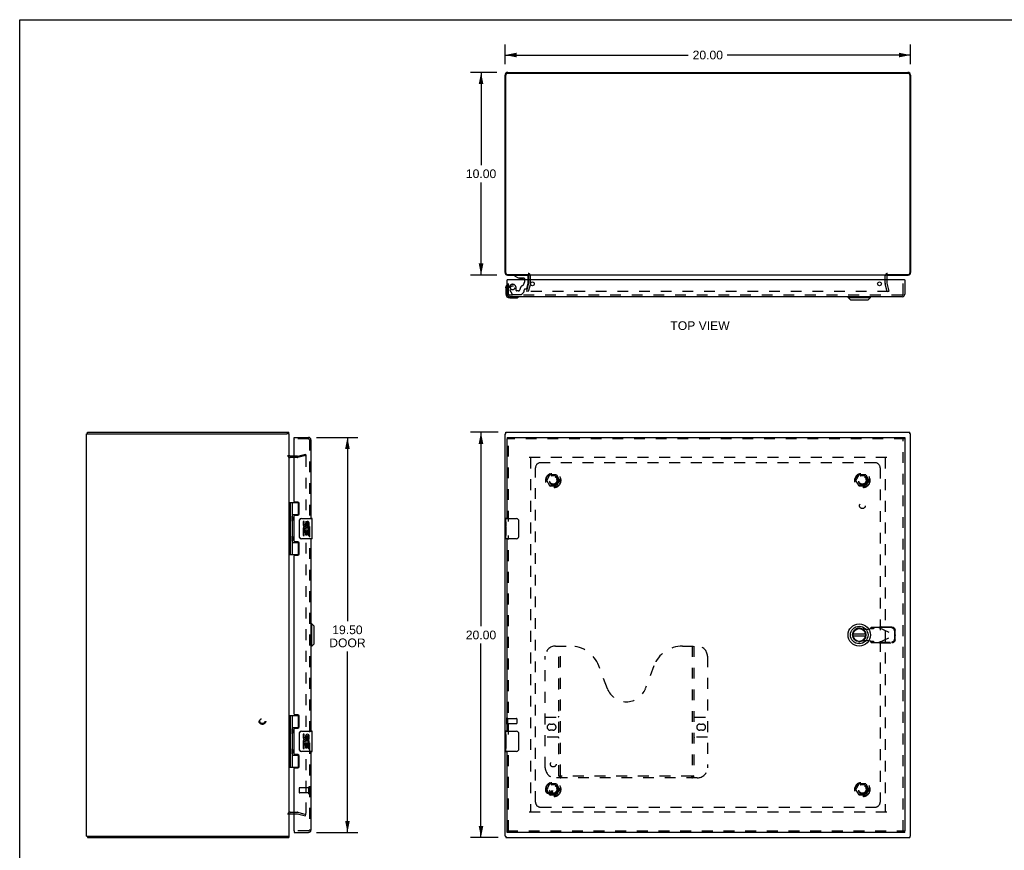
# Model space of a CAD drawing. Header units: inches. Extents: x 0 to 97.1, y 0 to 62.9.
# Tile 2 of 3: x 0 to 48.6, y 21.9 to 62.9. Entities that reach past the tile are written whole.
import ezdxf

# ---------------------------------------------------------------- set-up
doc = ezdxf.new("R2010")
doc.units = ezdxf.units.IN
doc.header["$LTSCALE"] = 5.342857
doc.header["$MEASUREMENT"] = 0
doc.linetypes.add('HIDDEN', pattern=[0.2, 0.1, -0.1])
doc.layers.get('0').update_dxf_attribs({"linetype": 'CONTINUOUS'})
for name, color, linetype in [('DEFAULT_2', 8, 'HIDDEN'), ('DIMENSIONS', 7, 'CONTINUOUS'), ('DOOR_ASSEMBLY', 7, 'CONTINUOUS'), ('SUBPANEL', 7, 'CONTINUOUS')]:
    doc.layers.add(name, color=color, linetype=linetype)
doc.styles.get("Standard").update_dxf_attribs({"font": 'arial.ttf'})
doc.dimstyles.new('DIMSTYLE_1', dxfattribs={"dimtxt": 0.428571, "dimasz": 0.571429, "dimexe": 0.09, "dimexo": 0.07, "dimgap": 0.0375, "dimtad": 0, "dimtih": 1, "dimtoh": 1, "dimzin": 4, "dimdsep": 46, "dimtxsty": 'Standard', "dimblk": '_FILLED', "dimblk1": '_FILLED', "dimblk2": '_FILLED', "dimcen": 0.09, "dimadec": 3, "dimazin": 1, "dimtfac": 1, "dimtdec": 3, "dimtofl": 0, "dimtmove": 0, "dimatfit": 3, "dimldrblk": '_FILLED', "dimfxl": 0, "dimtolj": 1, "dimtzin": 4, "dimarcsym": 0})

# ---------------------------------------------------------------- blocks, each defined once
blk = doc.blocks.new('_FILLED')
at = {"color": 0, "linetype": 'ByBlock'}
blk.add_solid([(0, 0), (-1, 0.2), (-1, -0.2)], dxfattribs=at)
blk = doc.blocks.new('*D1')
at = {"layer": 'DIMENSIONS', "color": 2, "linetype": 'Continuous'}
for p, q in [((23.945, 60.655), (23.945, 61.627)), ((43.945, 60.655), (43.945, 61.627)), ((23.945, 61.112), (32.981, 61.112)), ((43.945, 61.112), (34.908, 61.112))]:
    blk.add_line(p, q, dxfattribs=at)
at = {"layer": 'DIMENSIONS', "color": 2, "linetype": 'Continuous', "xscale": 0.5714285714, "yscale": 0.5714285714, "zscale": 0.5714285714, "rotation": 180}
blk.add_blockref('_FILLED', (23.945, 61.112), dxfattribs=at)
at = {"layer": 'DIMENSIONS', "color": 2, "linetype": 'Continuous', "xscale": 0.5714285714, "yscale": 0.5714285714, "zscale": 0.5714285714}
blk.add_blockref('_FILLED', (43.945, 61.112), dxfattribs=at)
at = {"layer": 'DIMENSIONS', "color": 2, "linetype": 'Continuous', "insert": (33.945, 61.327), "char_height": 0.4286, "width": 1.49761, "attachment_point": 2, "line_spacing_factor": 0.9}
blk.add_mtext('20.00', dxfattribs=at)
blk = doc.blocks.new('*D2')
at = {"layer": 'DIMENSIONS', "color": 2, "linetype": 'Continuous'}
for p, q in [((23.608, 42.492), (22.241, 42.492)), ((22.756, 42.492), (22.756, 32.921)), ((22.756, 22.492), (22.756, 32.064)), ((23.608, 22.492), (22.241, 22.492))]:
    blk.add_line(p, q, dxfattribs=at)
at = {"layer": 'DIMENSIONS', "color": 2, "linetype": 'Continuous', "xscale": 0.5714285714, "yscale": 0.5714285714, "zscale": 0.5714285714}
for p, rotation in [((22.756, 42.492), 90), ((22.756, 22.492), 270)]:
    blk.add_blockref('_FILLED', p, dxfattribs=dict(at, rotation=rotation))
at = {"layer": 'DIMENSIONS', "color": 2, "linetype": 'Continuous', "insert": (22.756, 32.706), "char_height": 0.4286, "width": 1.49761, "attachment_point": 2, "line_spacing_factor": 0.9}
blk.add_mtext('20.00', dxfattribs=at)
blk = doc.blocks.new('*D3')
at = {"layer": 'DIMENSIONS', "color": 2, "linetype": 'Continuous'}
for p, q in [((23.545, 60.255), (22.246, 60.255)), ((22.76, 60.255), (22.76, 55.683)), ((22.76, 50.255), (22.76, 54.826)), ((23.545, 50.255), (22.246, 50.255))]:
    blk.add_line(p, q, dxfattribs=at)
at = {"layer": 'DIMENSIONS', "color": 2, "linetype": 'Continuous', "xscale": 0.5714285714, "yscale": 0.5714285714, "zscale": 0.5714285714}
for p, rotation in [((22.76, 60.255), 90), ((22.76, 50.255), 270)]:
    blk.add_blockref('_FILLED', p, dxfattribs=dict(at, rotation=rotation))
at = {"layer": 'DIMENSIONS', "color": 2, "linetype": 'Continuous', "insert": (22.76, 55.469), "char_height": 0.4286, "width": 1.49761, "attachment_point": 2, "line_spacing_factor": 0.9}
blk.add_mtext('10.00', dxfattribs=at)
blk = doc.blocks.new('*D4')
at = {"layer": 'DIMENSIONS', "color": 2, "linetype": 'Continuous'}
for p, q in [((14.648, 42.242), (16.683, 42.242)), ((16.168, 42.242), (16.168, 33.175)), ((16.168, 22.742), (16.168, 31.675)), ((14.648, 22.742), (16.683, 22.742))]:
    blk.add_line(p, q, dxfattribs=at)
at = {"layer": 'DIMENSIONS', "color": 2, "linetype": 'Continuous', "xscale": 0.5714285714, "yscale": 0.5714285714, "zscale": 0.5714285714}
for p, rotation in [((16.168, 42.242), 90), ((16.168, 22.742), 270)]:
    blk.add_blockref('_FILLED', p, dxfattribs=dict(at, rotation=rotation))
at = {"layer": 'DIMENSIONS', "color": 2, "linetype": 'Continuous', "insert": (16.168, 32.96), "char_height": 0.4286, "width": 1.79395, "attachment_point": 2, "line_spacing_factor": 0.9}
blk.add_mtext('19.50\\PDOOR', dxfattribs=at)

msp = doc.modelspace()

# ---------------------------------------------------------------- linework, layer by layer
at = {"color": 7, "linetype": 'Continuous'}
for p, q in [((0, 0), (0, 62.857)), ((0, 62.857), (97.143, 62.857)), ((3.3, 42.417), (3.402, 42.417)), ((3.35, 42.417), (3.35, 42.492)), ((13.297, 42.417), (13.185, 42.417)), ((13.274, 42.417), (13.274, 42.492)), ((23.945, 42.417), (23.978, 42.417)), ((23.978, 42.417), (23.978, 42.492)), ((43.912, 42.417), (43.912, 42.492)), ((43.944, 42.417), (43.912, 42.417)), ((3.3, 22.567), (3.402, 22.567)), ((3.35, 22.567), (3.35, 22.492)), ((13.185, 22.567), (13.297, 22.567)), ((13.274, 22.567), (13.274, 22.492)), ((23.945, 22.567), (23.978, 22.567)), ((23.978, 22.567), (23.978, 22.492)), ((43.944, 22.567), (43.912, 22.567)), ((43.912, 22.567), (43.912, 22.492))]:
    msp.add_line(p, q, dxfattribs=at)
at = {"color": 3, "linetype": 'Continuous'}
for p, q in [((24.081, 60.255), (43.809, 60.255)), ((23.945, 50.372), (23.945, 60.119)), ((23.978, 50.358), (23.978, 60.122)), ((43.832, 60.202), (24.058, 60.202)), ((43.912, 60.122), (43.912, 50.358)), ((43.945, 60.119), (43.945, 50.372)), ((24.058, 50.278), (25.12, 50.278)), ((24.062, 50.255), (25.107, 50.255)), ((42.77, 50.255), (25.12, 50.255)), ((25.12, 50.012), (25.12, 50.213)), ((42.77, 50.278), (43.832, 50.278)), ((42.77, 50.213), (42.77, 50.012)), ((42.783, 50.255), (43.828, 50.255)), ((3.297, 22.567), (3.297, 42.417)), ((3.297, 42.417), (3.3, 42.417)), ((3.35, 42.492), (13.274, 42.492)), ((3.407, 42.417), (13.185, 42.417)), ((13.297, 22.567), (13.297, 42.417)), ((23.945, 22.567), (23.945, 42.417)), ((23.978, 42.492), (43.912, 42.492)), ((43.945, 22.567), (43.945, 42.417)), ((13.54, 41.317), (13.339, 41.317)), ((13.339, 23.667), (13.54, 23.667)), ((3.297, 22.567), (3.3, 22.567)), ((3.35, 22.492), (13.274, 22.492)), ((3.407, 22.567), (13.185, 22.567)), ((23.978, 22.492), (43.912, 22.492))]:
    msp.add_line(p, q, dxfattribs=at)
for centre, radius, start, end in [((24.081, 60.119), 0.136, 90, 180), ((43.809, 60.119), 0.136, 0, 90), ((24.058, 60.122), 0.08, 90, 180), ((43.832, 60.122), 0.08, 0, 90), ((24.062, 50.372), 0.117, 180, 270), ((24.058, 50.358), 0.08, 180, 270), ((25.078, 50.213), 0.042, 0, 90), ((42.812, 50.213), 0.042, 90, 180), ((43.828, 50.372), 0.117, 270, 360), ((43.832, 50.358), 0.08, 270, 360), ((13.339, 41.359), 0.042, 180, 270), ((13.339, 23.625), 0.042, 90, 180)]:
    msp.add_arc(centre, radius, start, end, dxfattribs=at)
at = {"layer": 'DEFAULT_2', "color": 8, "linetype": 'HIDDEN'}
for p, q in [((25.195, 49.854), (25.195, 50.213)), ((42.695, 49.854), (42.695, 50.213)), ((25.015, 49.462), (25.119, 49.848)), ((25.191, 49.828), (25.088, 49.442)), ((25.12, 49.854), (25.12, 50.012)), ((42.801, 49.442), (42.698, 49.828)), ((42.77, 50.012), (42.77, 49.854)), ((42.77, 49.848), (42.874, 49.462)), ((25.088, 49.442), (25.015, 49.462)), ((42.847, 49.442), (25.042, 49.442)), ((42.801, 49.442), (42.874, 49.462)), ((13.698, 41.317), (13.54, 41.317)), ((13.705, 41.318), (14.091, 41.421)), ((14.11, 41.349), (13.724, 41.246)), ((14.091, 41.421), (14.11, 41.349)), ((14.11, 41.319), (14.11, 23.665)), ((13.698, 41.242), (13.339, 41.242)), ((42.77, 41.242), (25.12, 41.242)), ((25.195, 41.242), (25.195, 23.742)), ((42.695, 41.242), (42.695, 23.742)), ((26.002, 40.122), (26.156, 40.39)), ((26.474, 40.395), (26.165, 40.395)), ((26.483, 40.39), (26.637, 40.122)), ((41.252, 40.122), (41.406, 40.39)), ((41.724, 40.395), (41.415, 40.395)), ((41.733, 40.39), (41.887, 40.122)), ((26.156, 39.845), (26.002, 40.112)), ((26.474, 39.84), (26.165, 39.84)), ((26.637, 40.112), (26.483, 39.845)), ((41.406, 39.845), (41.252, 40.112)), ((41.724, 39.84), (41.415, 39.84)), ((41.887, 40.112), (41.733, 39.845)), ((24.02, 28.384), (24.02, 28.1)), ((24.063, 28.384), (24.063, 28.1)), ((24.063, 28.366), (24.51, 28.366)), ((24.52, 28.356), (24.52, 28.128)), ((24.063, 28.118), (24.51, 28.118)), ((26.002, 24.872), (26.156, 25.14)), ((26.156, 24.595), (26.002, 24.862)), ((26.474, 25.145), (26.165, 25.145)), ((26.483, 25.14), (26.637, 24.872)), ((26.637, 24.862), (26.483, 24.595)), ((41.252, 24.872), (41.406, 25.14)), ((41.406, 24.595), (41.252, 24.862)), ((41.724, 25.145), (41.415, 25.145)), ((41.733, 25.14), (41.887, 24.872)), ((41.887, 24.862), (41.733, 24.595)), ((26.474, 24.59), (26.165, 24.59)), ((41.724, 24.59), (41.415, 24.59)), ((13.339, 23.742), (13.698, 23.742)), ((13.54, 23.667), (13.698, 23.667)), ((13.705, 23.666), (14.091, 23.563)), ((13.724, 23.739), (14.11, 23.635)), ((14.091, 23.563), (14.11, 23.635)), ((42.77, 23.742), (25.12, 23.742))]:
    msp.add_line(p, q, dxfattribs=at)
for points in [[(25.023, 49.466), (25.022, 49.465), (25.022, 49.463), (25.022, 49.462)], [(25.022, 49.462), (25.022, 49.46), (25.022, 49.458), (25.023, 49.457), (25.023, 49.455), (25.024, 49.454), (25.025, 49.452), (25.025, 49.451), (25.026, 49.45), (25.028, 49.448), (25.029, 49.447), (25.03, 49.446), (25.031, 49.445), (25.033, 49.445), (25.034, 49.444)], [(25.042, 49.442), (25.041, 49.442), (25.039, 49.442), (25.037, 49.443), (25.036, 49.443), (25.034, 49.444)], [(42.867, 49.462), (42.867, 49.46), (42.867, 49.458), (42.866, 49.457), (42.866, 49.455), (42.865, 49.454), (42.864, 49.452), (42.864, 49.451), (42.863, 49.45), (42.862, 49.448), (42.86, 49.447), (42.859, 49.446), (42.858, 49.445), (42.856, 49.445), (42.855, 49.444), (42.853, 49.443), (42.852, 49.443), (42.85, 49.442), (42.848, 49.442), (42.847, 49.442)], [(42.866, 49.466), (42.867, 49.465), (42.867, 49.463), (42.867, 49.462)], [(14.091, 41.339), (14.089, 41.339), (14.088, 41.339), (14.086, 41.339)], [(14.096, 41.339), (14.095, 41.339), (14.093, 41.339), (14.091, 41.339), (14.091, 41.339)], [(14.096, 41.339), (14.098, 41.338), (14.1, 41.337), (14.101, 41.336), (14.103, 41.335), (14.104, 41.334), (14.105, 41.333), (14.106, 41.331), (14.107, 41.33), (14.108, 41.328), (14.109, 41.327), (14.109, 41.325), (14.11, 41.323), (14.11, 41.321), (14.11, 41.319)], [(14.091, 23.645), (14.089, 23.645), (14.088, 23.645), (14.086, 23.645)], [(14.11, 23.665), (14.11, 23.663), (14.11, 23.661), (14.109, 23.659), (14.109, 23.658), (14.108, 23.656), (14.107, 23.654), (14.106, 23.653), (14.105, 23.652), (14.104, 23.65), (14.103, 23.649), (14.101, 23.648), (14.1, 23.647), (14.098, 23.646), (14.096, 23.646), (14.095, 23.645), (14.093, 23.645), (14.091, 23.645), (14.091, 23.645)]]:
    msp.add_lwpolyline(points, dxfattribs=at)
for centre, radius in [((26.32, 40.117), 0.372), ((26.32, 40.117), 0.356), ((26.32, 40.117), 0.204), ((41.57, 40.117), 0.372), ((41.57, 40.117), 0.356), ((41.57, 40.117), 0.204), ((26.32, 40.117), 0.183), ((41.57, 40.117), 0.183), ((11.972, 28.242), 0.164), ((11.972, 28.242), 0.124), ((26.32, 24.867), 0.372), ((26.32, 24.867), 0.356), ((26.32, 24.867), 0.204), ((26.32, 24.867), 0.183), ((41.57, 24.867), 0.372), ((41.57, 24.867), 0.356), ((41.57, 24.867), 0.204), ((41.57, 24.867), 0.183)]:
    msp.add_circle(centre, radius, dxfattribs=at)
for centre, radius, start, end in [((25.078, 50.213), 0.117, 0, 90), ((42.812, 50.213), 0.117, 90, 180), ((25.095, 49.854), 0.025, 345, 360), ((25.095, 49.854), 0.1, 345, 360), ((42.795, 49.854), 0.1, 180, 195), ((42.795, 49.854), 0.025, 180, 195), ((13.339, 41.359), 0.117, 180, 270), ((13.698, 41.342), 0.025, 270, 285), ((13.698, 41.342), 0.1, 270, 285), ((26.165, 40.385), 0.01, 90.0113, 149.988), ((26.474, 40.385), 0.01, 30.0108, 89.9876), ((41.415, 40.385), 0.01, 90.0113, 149.988), ((41.724, 40.385), 0.01, 30.0108, 89.9876), ((26.011, 40.117), 0.01, 150.0117, 209.9873), ((26.165, 39.85), 0.01, 210.0108, 269.9876), ((26.474, 39.85), 0.01, 270.0113, 329.988), ((26.628, 40.117), 0.01, 330.0117, 29.9873), ((41.261, 40.117), 0.01, 150.0117, 209.9873), ((41.415, 39.85), 0.01, 210.0108, 269.9876), ((41.724, 39.85), 0.01, 270.0113, 329.988), ((41.878, 40.117), 0.01, 330.0117, 29.9873), ((24.041, 28.384), 0.0215, 0, 180), ((24.51, 28.356), 0.01, 0, 90), ((24.041, 28.1), 0.0215, 180, 360), ((24.51, 28.128), 0.01, 270, 360), ((26.011, 24.867), 0.01, 150.0117, 209.9873), ((26.165, 25.135), 0.01, 90.0113, 149.988), ((26.474, 25.135), 0.01, 30.0108, 89.9876), ((26.628, 24.867), 0.01, 330.0117, 29.9873), ((41.261, 24.867), 0.01, 150.0117, 209.9873), ((41.415, 25.135), 0.01, 90.0113, 149.988), ((41.724, 25.135), 0.01, 30.0108, 89.9876), ((41.878, 24.867), 0.01, 330.0117, 29.9873), ((26.165, 24.6), 0.01, 210.0108, 269.9876), ((26.474, 24.6), 0.01, 270.0113, 329.988), ((41.415, 24.6), 0.01, 210.0108, 269.9876), ((41.724, 24.6), 0.01, 270.0113, 329.988), ((13.339, 23.625), 0.117, 90, 180), ((13.698, 23.642), 0.1, 75, 90), ((13.698, 23.642), 0.025, 75, 90)]:
    msp.add_arc(centre, radius, start, end, dxfattribs=at)
at = {"layer": 'DOOR_ASSEMBLY', "color": 7, "linetype": 'Continuous'}
for p, q in [((24.414, 50.255), (24.414, 50.216)), ((24.414, 50.216), (24.59, 50.117)), ((24.59, 50.117), (24.867, 50.117)), ((24.678, 50.1), (24.818, 50.1)), ((24.898, 50.086), (24.898, 50.012)), ((25.083, 50.012), (25.083, 50.176)), ((23.98, 49.616), (23.982, 49.654)), ((23.98, 49.616), (23.98, 49.327)), ((24.055, 50.012), (24.04, 50.012)), ((43.65, 50.012), (43.665, 50.012)), ((24.18, 49.127), (24.469, 49.127)), ((40.863, 49.147), (40.863, 49.187)), ((40.863, 49.147), (41.966, 49.147)), ((40.981, 49.029), (40.863, 49.147)), ((41.848, 49.029), (41.966, 49.147)), ((41.966, 49.147), (41.966, 49.187)), ((40.981, 49.029), (41.848, 49.029)), ((13.54, 42.167), (13.54, 42.242)), ((13.555, 42.167), (13.54, 42.167)), ((24.04, 42.242), (24.04, 42.167)), ((43.665, 42.242), (43.665, 42.167)), ((13.297, 39.022), (13.782, 39.022)), ((13.336, 39.022), (13.336, 36.463)), ((13.435, 39.022), (13.435, 38.334)), ((13.755, 38.431), (13.755, 39.022)), ((13.435, 38.431), (13.782, 38.431)), ((13.724, 38.422), (13.724, 38.4)), ((13.724, 38.422), (13.776, 38.422)), ((13.435, 38.134), (13.435, 37.35)), ((13.452, 38.305), (13.452, 38.304)), ((13.452, 38.164), (13.452, 38.304)), ((13.452, 38.164), (13.452, 38.163)), ((13.801, 37.342), (13.801, 38.142)), ((13.9, 38.242), (14.41, 38.242)), ((13.976, 38.088), (13.976, 37.952)), ((14.039, 38.088), (13.976, 38.088)), ((14.039, 37.952), (14.039, 38.088)), ((14.104, 38.014), (14.104, 37.945)), ((14.164, 37.952), (14.164, 37.994)), ((14.227, 37.857), (14.227, 37.994)), ((14.288, 37.857), (14.288, 38.014)), ((14.425, 37.257), (14.425, 38.227)), ((23.98, 38.083), (23.98, 38.227)), ((23.98, 37.827), (23.98, 38.08)), ((23.988, 38.025), (23.98, 38.025)), ((23.99, 37.857), (23.99, 38.014)), ((23.995, 38.242), (24.505, 38.242)), ((24.604, 38.142), (24.604, 37.342)), ((13.976, 37.627), (13.976, 37.396)), ((13.994, 37.627), (13.976, 37.627)), ((14.028, 37.627), (14.056, 37.646)), ((14.028, 37.627), (14.288, 37.627)), ((14.039, 37.396), (14.039, 37.564)), ((14.039, 37.564), (14.104, 37.564)), ((14.104, 37.564), (14.104, 37.428)), ((14.104, 37.428), (14.164, 37.428)), ((14.164, 37.428), (14.164, 37.564)), ((14.164, 37.564), (14.227, 37.564)), ((14.22, 37.663), (14.277, 37.638)), ((14.227, 37.857), (14.288, 37.857)), ((14.227, 37.396), (14.227, 37.564)), ((14.288, 37.674), (14.288, 37.727)), ((14.288, 37.396), (14.288, 37.627)), ((23.98, 37.857), (23.99, 37.857)), ((23.98, 37.257), (23.98, 37.825)), ((23.982, 37.794), (23.98, 37.794)), ((23.98, 37.663), (23.989, 37.663)), ((23.98, 37.627), (23.99, 37.627)), ((23.98, 37.564), (23.99, 37.564)), ((23.99, 37.674), (23.99, 37.727)), ((23.99, 37.396), (23.99, 37.627)), ((13.435, 37.15), (13.435, 36.463)), ((13.435, 37.053), (13.782, 37.053)), ((13.452, 37.321), (13.452, 37.32)), ((13.452, 37.32), (13.452, 37.18)), ((13.452, 37.18), (13.452, 37.179)), ((13.724, 37.085), (13.724, 37.062)), ((13.776, 37.062), (13.724, 37.062)), ((13.755, 36.463), (13.755, 37.053)), ((14.41, 37.242), (13.9, 37.242)), ((13.976, 37.396), (14.039, 37.396)), ((14.227, 37.396), (14.288, 37.396)), ((23.98, 37.396), (23.99, 37.396)), ((24.505, 37.242), (23.995, 37.242)), ((13.297, 36.463), (13.782, 36.463)), ((14.405, 33.043), (14.365, 33.043)), ((14.523, 32.925), (14.405, 33.043)), ((14.405, 31.941), (14.405, 33.043)), ((14.523, 32.059), (14.523, 32.925)), ((14.523, 32.059), (14.405, 31.941)), ((41.727, 32.532), (41.102, 32.532)), ((41.102, 32.453), (41.727, 32.453)), ((14.405, 31.941), (14.365, 31.941)), ((13.297, 28.522), (13.782, 28.522)), ((13.336, 28.522), (13.336, 25.963)), ((13.435, 28.522), (13.435, 27.834)), ((13.755, 27.931), (13.755, 28.522)), ((13.435, 27.931), (13.782, 27.931)), ((13.452, 27.805), (13.452, 27.804)), ((13.452, 27.804), (13.452, 27.664)), ((13.724, 27.922), (13.776, 27.922)), ((13.724, 27.922), (13.724, 27.9)), ((13.9, 27.742), (14.41, 27.742)), ((14.425, 26.757), (14.425, 27.727)), ((23.98, 27.583), (23.98, 27.727)), ((23.995, 27.742), (24.505, 27.742)), ((13.435, 27.634), (13.435, 26.85)), ((13.452, 27.663), (13.452, 27.664)), ((13.801, 26.842), (13.801, 27.642)), ((14.039, 27.588), (13.976, 27.588)), ((13.976, 27.588), (13.976, 27.452)), ((14.039, 27.452), (14.039, 27.588)), ((14.104, 27.514), (14.104, 27.445)), ((14.164, 27.452), (14.164, 27.494)), ((14.227, 27.357), (14.227, 27.494)), ((14.227, 27.357), (14.288, 27.357)), ((14.288, 27.357), (14.288, 27.514)), ((14.288, 27.174), (14.288, 27.227)), ((23.98, 27.327), (23.98, 27.58)), ((23.988, 27.525), (23.98, 27.525)), ((23.98, 27.357), (23.99, 27.357)), ((23.98, 26.757), (23.98, 27.325)), ((23.982, 27.294), (23.98, 27.294)), ((23.99, 27.357), (23.99, 27.514)), ((23.99, 27.174), (23.99, 27.227)), ((24.604, 27.642), (24.604, 26.842)), ((13.452, 26.821), (13.452, 26.82)), ((13.452, 26.82), (13.452, 26.68)), ((14.41, 26.742), (13.9, 26.742)), ((13.994, 27.127), (13.976, 27.127)), ((13.976, 27.127), (13.976, 26.896)), ((13.976, 26.896), (14.039, 26.896)), ((14.028, 27.127), (14.056, 27.146)), ((14.028, 27.127), (14.288, 27.127)), ((14.039, 27.064), (14.104, 27.064)), ((14.039, 26.896), (14.039, 27.064)), ((14.104, 27.064), (14.104, 26.928)), ((14.104, 26.928), (14.164, 26.928)), ((14.164, 27.064), (14.227, 27.064)), ((14.164, 26.928), (14.164, 27.064)), ((14.22, 27.163), (14.277, 27.138)), ((14.227, 26.896), (14.227, 27.064)), ((14.227, 26.896), (14.288, 26.896)), ((14.288, 26.896), (14.288, 27.127)), ((23.98, 27.163), (23.989, 27.163)), ((23.98, 27.127), (23.99, 27.127)), ((23.98, 27.064), (23.99, 27.064)), ((23.98, 26.896), (23.99, 26.896)), ((23.99, 26.896), (23.99, 27.127)), ((24.505, 26.742), (23.995, 26.742)), ((13.435, 26.65), (13.435, 25.963)), ((13.435, 26.553), (13.782, 26.553)), ((13.452, 26.679), (13.452, 26.68)), ((13.724, 26.585), (13.724, 26.562)), ((13.776, 26.562), (13.724, 26.562)), ((13.755, 25.963), (13.755, 26.553)), ((13.297, 25.963), (13.782, 25.963)), ((13.54, 22.817), (13.555, 22.817)), ((13.54, 22.817), (13.54, 22.742)), ((24.04, 22.742), (24.04, 22.817)), ((43.665, 22.742), (43.665, 22.817))]:
    msp.add_line(p, q, dxfattribs=at)
at = {"layer": 'DOOR_ASSEMBLY', "color": 8, "linetype": 'HIDDEN'}
for p, q in [((25.004, 50.255), (24.414, 50.255)), ((24.115, 49.304), (24.115, 50.012)), ((24.487, 49.492), (24.487, 49.625)), ((24.898, 50.012), (24.898, 49.902)), ((24.94, 49.566), (24.984, 49.566)), ((25.014, 49.589), (25.083, 49.845)), ((25.083, 49.845), (25.083, 50.012)), ((43.59, 49.304), (43.59, 50.012)), ((43.548, 49.262), (24.157, 49.262)), ((24.166, 49.539), (24.3, 49.306)), ((24.326, 49.291), (24.738, 49.291)), ((24.597, 49.476), (24.503, 49.476)), ((24.76, 49.3), (24.875, 49.415)), ((24.881, 49.429), (24.881, 49.507)), ((14.248, 42.167), (13.555, 42.167)), ((14.29, 42.125), (14.29, 22.859)), ((43.665, 42.167), (24.04, 42.167)), ((24.115, 38.087), (24.115, 42.167)), ((43.59, 22.817), (43.59, 42.167)), ((24.115, 27.587), (24.115, 37.397)), ((41.475, 32.821), (41.769, 32.768)), ((41.769, 32.768), (41.966, 32.806)), ((42.011, 32.866), (41.97, 32.82)), ((41.97, 32.82), (42.125, 32.82)), ((42.385, 32.866), (42.011, 32.866)), ((42.125, 32.82), (42.166, 32.866)), ((42.385, 32.866), (43.172, 32.492)), ((42.413, 32.853), (42.433, 32.894)), ((43.004, 32.843), (42.413, 32.853)), ((43.024, 32.884), (42.433, 32.894)), ((43.166, 32.495), (43.163, 32.688)), ((43.186, 32.537), (43.182, 32.73)), ((41.769, 32.217), (41.475, 32.163)), ((41.966, 32.179), (41.769, 32.217)), ((42.125, 32.164), (41.97, 32.164)), ((41.97, 32.164), (42.011, 32.118)), ((42.011, 32.118), (42.385, 32.118)), ((42.166, 32.118), (42.125, 32.164)), ((42.385, 32.118), (43.172, 32.492)), ((42.413, 32.132), (43.004, 32.142)), ((42.433, 32.09), (42.413, 32.132)), ((42.433, 32.09), (43.024, 32.1)), ((43.163, 32.296), (43.166, 32.489)), ((43.186, 32.537), (43.166, 32.495)), ((43.166, 32.489), (43.186, 32.448)), ((43.177, 32.507), (43.172, 32.492)), ((43.172, 32.492), (43.177, 32.477)), ((43.182, 32.255), (43.186, 32.448)), ((43.186, 32.537), (43.184, 32.529)), ((26.427, 31.942), (27.163, 31.942)), ((26.602, 25.532), (26.602, 31.942)), ((26.682, 25.562), (26.682, 31.942)), ((32.691, 31.942), (33.427, 31.942)), ((33.172, 31.942), (33.172, 25.562)), ((33.252, 31.942), (33.252, 25.532)), ((25.927, 25.942), (25.927, 31.442)), ((33.927, 31.442), (33.927, 25.942)), ((28.991, 29.841), (28.568, 30.969)), ((31.286, 30.969), (30.863, 29.841)), ((25.927, 28.442), (26.562, 28.442)), ((33.292, 28.442), (33.927, 28.442)), ((26.171, 28.092), (26.308, 28.092)), ((26.308, 27.792), (26.171, 27.792)), ((33.546, 28.092), (33.683, 28.092)), ((33.683, 27.792), (33.546, 27.792)), ((26.562, 27.442), (25.927, 27.442)), ((33.927, 27.442), (33.292, 27.442)), ((24.115, 22.817), (24.115, 26.897)), ((33.427, 25.442), (26.427, 25.442)), ((33.168, 25.522), (26.686, 25.522)), ((13.79, 24.931), (13.79, 24.703)), ((14.247, 24.941), (13.8, 24.941)), ((14.247, 24.959), (14.247, 24.675)), ((14.247, 24.693), (13.8, 24.693)), ((14.248, 22.817), (13.555, 22.817)), ((24.04, 22.817), (43.665, 22.817))]:
    msp.add_line(p, q, dxfattribs=at)
at = {"layer": 'DOOR_ASSEMBLY', "color": 3, "linetype": 'Continuous'}
for p, q in [((24.04, 49.304), (24.04, 50.012)), ((43.65, 50.012), (24.055, 50.012)), ((43.665, 50.012), (43.665, 49.304)), ((43.548, 49.187), (24.157, 49.187)), ((13.54, 42.242), (14.248, 42.242)), ((13.54, 39.084), (13.54, 42.152)), ((14.365, 42.125), (14.365, 38.242)), ((24.04, 42.242), (43.665, 42.242)), ((24.04, 38.242), (24.04, 42.167)), ((43.665, 42.167), (43.665, 22.817)), ((13.728, 39.053), (13.571, 39.053)), ((13.79, 38.462), (13.79, 38.991)), ((13.571, 38.4), (13.728, 38.4)), ((13.54, 37.116), (13.54, 38.369)), ((13.728, 37.085), (13.571, 37.085)), ((13.79, 36.494), (13.79, 37.023)), ((14.365, 37.242), (14.365, 27.742)), ((24.04, 27.742), (24.04, 37.242)), ((13.571, 36.432), (13.728, 36.432)), ((13.54, 28.584), (13.54, 36.401)), ((13.728, 28.553), (13.571, 28.553)), ((13.79, 27.962), (13.79, 28.491)), ((13.54, 26.616), (13.54, 27.869)), ((13.571, 27.9), (13.728, 27.9)), ((14.365, 26.742), (14.365, 22.859)), ((24.04, 22.817), (24.04, 26.742)), ((13.728, 26.585), (13.571, 26.585)), ((13.79, 25.994), (13.79, 26.523)), ((13.54, 22.832), (13.54, 25.901)), ((13.571, 25.932), (13.728, 25.932)), ((13.54, 22.742), (14.248, 22.742)), ((43.665, 22.742), (24.04, 22.742))]:
    msp.add_line(p, q, dxfattribs=at)
at = {"layer": 'DOOR_ASSEMBLY', "color": 7, "linetype": 'Continuous'}
for points in [[(13.435, 38.378), (13.436, 38.37), (13.438, 38.36), (13.441, 38.35), (13.445, 38.338), (13.45, 38.327), (13.455, 38.315), (13.459, 38.303), (13.464, 38.292), (13.468, 38.28), (13.472, 38.269), (13.475, 38.257), (13.477, 38.246), (13.478, 38.234), (13.477, 38.223), (13.475, 38.211), (13.472, 38.2), (13.468, 38.188), (13.464, 38.177), (13.459, 38.165), (13.455, 38.153), (13.45, 38.141), (13.445, 38.13), (13.441, 38.119), (13.438, 38.108), (13.436, 38.099), (13.435, 38.09)], [(13.801, 38.142), (13.801, 38.148), (13.801, 38.155), (13.802, 38.161), (13.804, 38.167), (13.805, 38.173), (13.807, 38.178)], [(23.98, 38.083), (23.98, 38.08), (23.98, 38.076), (23.981, 38.07), (23.982, 38.064), (23.984, 38.057), (23.985, 38.05), (23.986, 38.041), (23.988, 38.033), (23.989, 38.023), (23.99, 38.014)], [(24.598, 38.178), (24.6, 38.173), (24.601, 38.167), (24.603, 38.161), (24.604, 38.155), (24.604, 38.148), (24.604, 38.142)], [(23.98, 37.827), (23.98, 37.82), (23.98, 37.812), (23.981, 37.804), (23.982, 37.795), (23.983, 37.787), (23.984, 37.778), (23.986, 37.768), (23.987, 37.76), (23.988, 37.751), (23.988, 37.742), (23.989, 37.734), (23.99, 37.727)], [(23.99, 37.674), (23.989, 37.667), (23.989, 37.661), (23.988, 37.655), (23.988, 37.649), (23.987, 37.643), (23.986, 37.638)], [(13.435, 37.394), (13.436, 37.386), (13.438, 37.376), (13.441, 37.366), (13.445, 37.354), (13.45, 37.343), (13.455, 37.331), (13.459, 37.319), (13.464, 37.308), (13.468, 37.296), (13.472, 37.285), (13.475, 37.273), (13.477, 37.262), (13.478, 37.25), (13.477, 37.239), (13.475, 37.227), (13.472, 37.216), (13.468, 37.204), (13.464, 37.193), (13.459, 37.181), (13.455, 37.169), (13.45, 37.157), (13.445, 37.146), (13.441, 37.135), (13.438, 37.124), (13.436, 37.115), (13.435, 37.106)], [(13.807, 37.306), (13.805, 37.312), (13.804, 37.318), (13.802, 37.324), (13.801, 37.33), (13.801, 37.336), (13.801, 37.342)], [(24.604, 37.342), (24.604, 37.336), (24.604, 37.33), (24.603, 37.324), (24.601, 37.318), (24.6, 37.312), (24.598, 37.306)], [(13.435, 27.878), (13.436, 27.87), (13.438, 27.86), (13.441, 27.85), (13.445, 27.838), (13.45, 27.827), (13.455, 27.815), (13.459, 27.803), (13.464, 27.792), (13.468, 27.78), (13.472, 27.769), (13.475, 27.757), (13.477, 27.746), (13.478, 27.734), (13.477, 27.723), (13.475, 27.711), (13.472, 27.7), (13.468, 27.688), (13.464, 27.677), (13.459, 27.665), (13.455, 27.653), (13.45, 27.641), (13.445, 27.63), (13.441, 27.619), (13.438, 27.608), (13.436, 27.599), (13.435, 27.59)], [(13.801, 27.642), (13.801, 27.648), (13.801, 27.655), (13.802, 27.661), (13.804, 27.667), (13.805, 27.673), (13.807, 27.678)], [(23.98, 27.583), (23.98, 27.58), (23.98, 27.576), (23.981, 27.57), (23.982, 27.564), (23.984, 27.557), (23.985, 27.55), (23.986, 27.541), (23.988, 27.533), (23.989, 27.523), (23.99, 27.514)], [(23.98, 27.327), (23.98, 27.32), (23.98, 27.312), (23.981, 27.304), (23.982, 27.295), (23.983, 27.287), (23.984, 27.278), (23.986, 27.268), (23.987, 27.26), (23.988, 27.251), (23.988, 27.242), (23.989, 27.234), (23.99, 27.227)], [(24.598, 27.678), (24.6, 27.673), (24.601, 27.667), (24.603, 27.661), (24.604, 27.655), (24.604, 27.648), (24.604, 27.642)], [(13.435, 26.894), (13.436, 26.886), (13.438, 26.876), (13.441, 26.866), (13.445, 26.854), (13.45, 26.843), (13.455, 26.831), (13.459, 26.819), (13.464, 26.808), (13.468, 26.796), (13.472, 26.785), (13.475, 26.773), (13.477, 26.762), (13.478, 26.75), (13.477, 26.739), (13.475, 26.727), (13.472, 26.716), (13.468, 26.704), (13.464, 26.693), (13.459, 26.681), (13.455, 26.669), (13.45, 26.657), (13.445, 26.646), (13.441, 26.635), (13.438, 26.624), (13.436, 26.615), (13.435, 26.606)], [(13.807, 26.806), (13.805, 26.812), (13.804, 26.818), (13.802, 26.824), (13.801, 26.83), (13.801, 26.836), (13.801, 26.842)], [(23.99, 27.174), (23.989, 27.167), (23.989, 27.161), (23.988, 27.155), (23.988, 27.149), (23.987, 27.143), (23.986, 27.138)], [(24.604, 26.842), (24.604, 26.836), (24.604, 26.83), (24.603, 26.824), (24.601, 26.818), (24.6, 26.812), (24.598, 26.806)]]:
    msp.add_lwpolyline(points, dxfattribs=at)
at = {"layer": 'DOOR_ASSEMBLY', "color": 8, "linetype": 'HIDDEN'}
for points in [[(41.966, 32.806), (41.982, 32.807), (41.998, 32.808), (42.013, 32.809), (42.028, 32.81), (42.043, 32.811), (42.057, 32.812), (42.069, 32.813), (42.081, 32.814), (42.092, 32.815), (42.101, 32.816), (42.109, 32.817), (42.116, 32.818), (42.121, 32.819), (42.125, 32.82)], [(41.97, 32.82), (41.969, 32.818), (41.969, 32.815), (41.968, 32.813), (41.968, 32.81), (41.967, 32.808), (41.966, 32.806)], [(42.385, 32.866), (42.393, 32.871), (42.401, 32.876), (42.409, 32.88), (42.417, 32.885), (42.425, 32.89), (42.433, 32.894)], [(43.163, 32.688), (43.162, 32.703), (43.159, 32.718), (43.155, 32.732), (43.15, 32.746), (43.143, 32.76), (43.135, 32.773), (43.125, 32.785), (43.115, 32.796), (43.103, 32.806), (43.091, 32.816), (43.078, 32.823), (43.064, 32.83), (43.049, 32.835), (43.034, 32.839), (43.019, 32.842), (43.004, 32.843)], [(43.024, 32.884), (43.039, 32.883), (43.054, 32.881), (43.069, 32.877), (43.084, 32.872), (43.098, 32.865), (43.111, 32.857), (43.123, 32.848), (43.135, 32.838), (43.145, 32.827), (43.155, 32.815), (43.163, 32.802), (43.169, 32.788), (43.175, 32.774), (43.179, 32.759), (43.181, 32.745), (43.182, 32.73)], [(42.125, 32.164), (42.121, 32.165), (42.116, 32.166), (42.109, 32.167), (42.101, 32.168), (42.092, 32.169), (42.081, 32.17), (42.069, 32.171), (42.057, 32.172), (42.043, 32.173), (42.028, 32.175), (42.013, 32.176), (41.998, 32.177), (41.982, 32.178), (41.966, 32.179)], [(41.966, 32.179), (41.967, 32.176), (41.968, 32.174), (41.968, 32.171), (41.969, 32.169), (41.969, 32.167), (41.97, 32.164)], [(42.433, 32.09), (42.425, 32.094), (42.417, 32.099), (42.409, 32.104), (42.401, 32.109), (42.393, 32.113), (42.385, 32.118)], [(43.004, 32.142), (43.019, 32.143), (43.034, 32.145), (43.049, 32.149), (43.064, 32.154), (43.078, 32.161), (43.091, 32.169), (43.103, 32.178), (43.115, 32.188), (43.125, 32.199), (43.135, 32.211), (43.143, 32.224), (43.15, 32.238), (43.155, 32.252), (43.159, 32.266), (43.162, 32.281), (43.163, 32.296)], [(43.182, 32.255), (43.181, 32.24), (43.179, 32.225), (43.175, 32.21), (43.169, 32.196), (43.163, 32.183), (43.155, 32.17), (43.145, 32.158), (43.135, 32.146), (43.123, 32.136), (43.111, 32.127), (43.098, 32.119), (43.084, 32.113), (43.069, 32.107), (43.054, 32.103), (43.039, 32.101), (43.024, 32.1)], [(43.184, 32.529), (43.179, 32.515), (43.177, 32.507)], [(43.177, 32.477), (43.181, 32.462), (43.184, 32.455), (43.186, 32.448)], [(26.592, 25.562), (26.604, 25.554), (26.616, 25.546), (26.628, 25.539), (26.64, 25.533), (26.652, 25.529), (26.664, 25.525), (26.675, 25.523), (26.686, 25.522)], [(33.168, 25.522), (33.179, 25.523), (33.19, 25.525), (33.202, 25.529), (33.214, 25.533), (33.226, 25.539), (33.238, 25.546), (33.25, 25.554), (33.262, 25.562)]]:
    msp.add_lwpolyline(points, dxfattribs=at)
for centre, radius in [((24.315, 49.625), 0.103), ((26.115, 24.817), 0.164), ((26.115, 24.817), 0.124)]:
    msp.add_circle(centre, radius, dxfattribs=at)
at = {"layer": 'DOOR_ASSEMBLY', "color": 3, "linetype": 'Continuous'}
for centre in [(25.29, 49.824), (42.415, 49.824)]:
    msp.add_circle(centre, 0.094, dxfattribs=at)
at = {"layer": 'DOOR_ASSEMBLY', "color": 7, "linetype": 'Continuous'}
for radius in [0.551, 0.433, 0.329, 0.317]:
    msp.add_circle((41.415, 32.492), radius, dxfattribs=at)
for centre, radius, start, end in [((24.678, 50.19), 0.09, 234.8123, 270), ((24.818, 50.19), 0.09, 270, 304.9232), ((24.867, 50.086), 0.031, 0, 90), ((25.004, 50.176), 0.079, 0, 90), ((24.23, 49.616), 0.25, 149.1101, 180), ((24.028, 49.737), 0.015, 96.3796, 149.1101), ((24.025, 49.737), 0.015, 0, 83.6204), ((24.18, 49.327), 0.2, 180, 270), ((24.469, 49.377), 0.25, 270, 300.8899), ((24.59, 49.172), 0.015, 6.3796, 90), ((24.59, 49.175), 0.015, 300.8899, 353.6204), ((13.362, 38.304), 0.09, 0.672, 35.1877), ((13.362, 38.164), 0.09, 324.8123, 359.328), ((13.9, 38.142), 0.1, 90, 158.8004), ((14.07, 37.952), 0.0943, 180, 360), ((14.07, 37.952), 0.0314, 180, 261.2295), ((14.069, 37.957), 0.0362, 263.4285, 341.7628), ((14.196, 37.994), 0.0943, 71.7267, 167.4338), ((14.196, 37.994), 0.0314, 0, 180.0485), ((14.196, 37.994), 0.0943, 12.5402, 71.701), ((14.41, 38.227), 0.015, 0, 90), ((23.995, 38.227), 0.015, 90, 180), ((24.505, 38.142), 0.1, 21.1999, 90), ((14.13, 37.7), 0.154, 161.4199, 206.1963), ((14.133, 37.7), 0.157, 9.7031, 161.8791), ((14.133, 37.7), 0.157, 205.737, 207.8532), ((14.133, 37.7), 0.0943, 336.5966, 215.1122), ((14.133, 37.7), 0.157, 336.5966, 350.2969), ((13.362, 37.32), 0.09, 0.672, 35.1877), ((13.362, 37.18), 0.09, 324.8123, 359.328), ((13.9, 37.342), 0.1, 201.205, 270), ((14.41, 37.257), 0.015, 270, 360), ((23.995, 37.257), 0.015, 180, 270), ((24.505, 37.342), 0.1, 270, 338.7946), ((41.415, 32.492), 0.315, 10.0787, 349.9213), ((13.362, 27.804), 0.09, 0.672, 35.1877), ((13.9, 27.642), 0.1, 90, 158.8004), ((14.41, 27.727), 0.015, 0, 90), ((23.995, 27.727), 0.015, 90, 180), ((24.505, 27.642), 0.1, 21.1999, 90), ((13.362, 27.664), 0.09, 324.8123, 359.328), ((14.07, 27.452), 0.0943, 180, 360), ((14.13, 27.2), 0.154, 161.4199, 206.1963), ((14.133, 27.2), 0.157, 9.7031, 161.8791), ((14.07, 27.452), 0.0314, 180, 261.2295), ((14.133, 27.2), 0.0943, 336.5966, 215.1122), ((14.069, 27.457), 0.0362, 263.4285, 341.7628), ((14.196, 27.494), 0.0943, 71.7267, 167.4338), ((14.196, 27.494), 0.0314, 0, 180.0485), ((14.196, 27.494), 0.0943, 12.5402, 71.701), ((13.362, 26.82), 0.09, 0.672, 35.1877), ((13.9, 26.842), 0.1, 201.205, 270), ((14.133, 27.2), 0.157, 205.737, 207.8532), ((14.133, 27.2), 0.157, 336.5966, 350.2969), ((14.41, 26.757), 0.015, 270, 360), ((23.995, 26.757), 0.015, 180, 270), ((24.505, 26.842), 0.1, 270, 338.7946), ((13.362, 26.68), 0.09, 324.8123, 359.328)]:
    msp.add_arc(centre, radius, start, end, dxfattribs=at)
at = {"layer": 'DOOR_ASSEMBLY', "color": 8, "linetype": 'HIDDEN'}
for centre, radius, start, end in [((24.315, 49.625), 0.172, 0, 210), ((24.597, 49.566), 0.09, 270, 360), ((24.872, 49.566), 0.185, 115.7418, 180), ((24.71, 49.902), 0.188, 295.7418, 360), ((24.94, 49.507), 0.059, 90, 180), ((24.984, 49.597), 0.031, 270, 345), ((24.157, 49.304), 0.042, 180, 270), ((24.326, 49.321), 0.03, 210, 270), ((24.503, 49.492), 0.016, 180, 270), ((24.738, 49.321), 0.03, 270, 315), ((24.861, 49.429), 0.02, 315, 360), ((43.548, 49.304), 0.042, 270, 360), ((14.248, 42.125), 0.042, 0, 90), ((41.415, 32.492), 0.335, 79.673, 280.327), ((26.427, 31.442), 0.5, 90, 180), ((27.163, 30.442), 1.5, 20.5519, 90), ((32.691, 30.442), 1.5, 90, 159.4481), ((33.427, 31.442), 0.5, 0, 90), ((29.927, 30.192), 1, 200.5519, 339.4481), ((26.562, 28.482), 0.04, 270, 360), ((33.292, 28.482), 0.04, 180, 270), ((26.171, 27.942), 0.15, 90, 270), ((26.308, 27.942), 0.15, 270, 90), ((33.546, 27.942), 0.15, 90, 270), ((33.683, 27.942), 0.15, 270, 90), ((26.562, 27.402), 0.04, 0, 90), ((33.292, 27.402), 0.04, 90, 180), ((26.427, 25.942), 0.5, 180, 270), ((33.427, 25.942), 0.5, 270, 360), ((26.692, 25.532), 0.09, 180, 270), ((26.722, 25.562), 0.04, 180, 270), ((33.132, 25.562), 0.04, 270, 360), ((33.162, 25.532), 0.09, 270, 360), ((13.8, 24.931), 0.01, 90, 180), ((14.269, 24.959), 0.0215, 0, 180), ((13.8, 24.703), 0.01, 180, 270), ((14.269, 24.675), 0.0215, 180, 360), ((14.248, 22.859), 0.042, 270, 360)]:
    msp.add_arc(centre, radius, start, end, dxfattribs=at)
at = {"layer": 'DOOR_ASSEMBLY', "color": 3, "linetype": 'Continuous'}
for centre, radius, start, end in [((24.157, 49.304), 0.117, 180, 270), ((43.548, 49.304), 0.117, 270, 360), ((13.555, 42.152), 0.015, 90, 180), ((14.248, 42.125), 0.117, 0, 90), ((13.571, 39.084), 0.031, 180, 270), ((13.728, 38.991), 0.062, 0, 90), ((13.571, 38.369), 0.031, 90, 180), ((13.728, 38.462), 0.062, 270, 360), ((13.571, 37.116), 0.031, 180, 270), ((13.728, 37.023), 0.062, 0, 90), ((13.571, 36.401), 0.031, 90, 180), ((13.728, 36.494), 0.062, 270, 360), ((13.571, 28.584), 0.031, 180, 270), ((13.728, 28.491), 0.062, 0, 90), ((13.571, 27.869), 0.031, 90, 180), ((13.728, 27.962), 0.062, 270, 360), ((13.571, 26.616), 0.031, 180, 270), ((13.728, 26.523), 0.062, 0, 90), ((13.571, 25.901), 0.031, 90, 180), ((13.728, 25.994), 0.062, 270, 360), ((13.555, 22.832), 0.015, 180, 270), ((14.248, 22.859), 0.117, 270, 360)]:
    msp.add_arc(centre, radius, start, end, dxfattribs=at)
at = {"layer": 'DOOR_ASSEMBLY', "color": 7, "linetype": 'Continuous'}
for centre, major_axis, ratio, start_param, end_param in [((13.525, 38.234), (0, 0.188), 0.5625, 1.007189, 2.134404), ((24.18, 37.66), (0.2, 0), 0.432808, -3.141593, -2.879776), ((13.525, 37.25), (0, 0.188), 0.5625, 1.007189, 2.134404), ((13.525, 27.734), (0, 0.188), 0.5625, 1.007189, 2.134404), ((13.525, 26.75), (0, 0.188), 0.5625, 1.007189, 2.134404), ((24.18, 27.16), (0.2, 0), 0.432808, -3.141593, -2.879776)]:
    msp.add_ellipse(centre, major_axis=major_axis, ratio=ratio, start_param=start_param, end_param=end_param, dxfattribs=at)
at = {"layer": 'SUBPANEL', "color": 8, "linetype": 'HIDDEN'}
for p, q in [((42.195, 40.992), (25.695, 40.992)), ((25.445, 24.242), (25.445, 40.742)), ((42.445, 40.742), (42.445, 24.242)), ((25.695, 23.992), (42.195, 23.992))]:
    msp.add_line(p, q, dxfattribs=at)
for centre, radius in [((26.32, 40.117), 0.25), ((41.57, 40.117), 0.25), ((41.57, 38.867), 0.141), ((26.32, 26.117), 0.141), ((26.32, 24.867), 0.25), ((41.57, 24.867), 0.25)]:
    msp.add_circle(centre, radius, dxfattribs=at)
for centre, start, end in [((25.695, 40.742), 90, 180), ((42.195, 40.742), 0, 90), ((25.695, 24.242), 180, 270), ((42.195, 24.242), 270, 360)]:
    msp.add_arc(centre, 0.25, start, end, dxfattribs=at)

# ---------------------------------------------------------------- texts
at = {"layer": 'DIMENSIONS', "color": 2, "linetype": 'Continuous', "insert": (33.561, 47.973), "char_height": 0.4286, "width": 2.92034, "attachment_point": 2, "line_spacing_factor": 0.9}
msp.add_mtext('TOP VIEW', dxfattribs=at)

# ---------------------------------------------------------------- dimensions: what is measured, and where the dimension line sits
at = {"layer": 'DIMENSIONS', "color": 2, "linetype": 'Continuous'}
dim = msp.add_linear_dim(base=(43.945, 61.112), p1=(23.945, 61.697), p2=(43.945, 61.697), dimstyle='DIMSTYLE_1', dxfattribs=at)
dim.commit()
dim.dimension.update_dxf_attribs({"geometry": '*D1', "text_midpoint": (33.939, 61.11), "dimtype": 160})
for base, p1, p2, picture, middle in [((22.76, 50.255), (23.615, 60.255), (23.615, 50.255), '*D3', (22.778, 55.252)), ((22.756, 22.492), (23.678, 42.492), (23.678, 22.492), '*D2', (22.75, 32.49))]:
    dim = msp.add_linear_dim(base=base, p1=p1, p2=p2, angle=270, dimstyle='DIMSTYLE_1', dxfattribs=at)
    dim.commit()
    dim.dimension.update_dxf_attribs({"geometry": picture, "text_midpoint": middle, "dimtype": 160})
dim = msp.add_linear_dim(base=(16.168, 22.742), p1=(14.578, 42.242), p2=(14.578, 22.742), angle=270, text='<>\\PDOOR', dimstyle='DIMSTYLE_1', dxfattribs=at)
dim.commit()
dim.dimension.update_dxf_attribs({"geometry": '*D4', "text_midpoint": (16.168, 32.425), "dimtype": 160})

doc.saveas('drawing.dxf')
